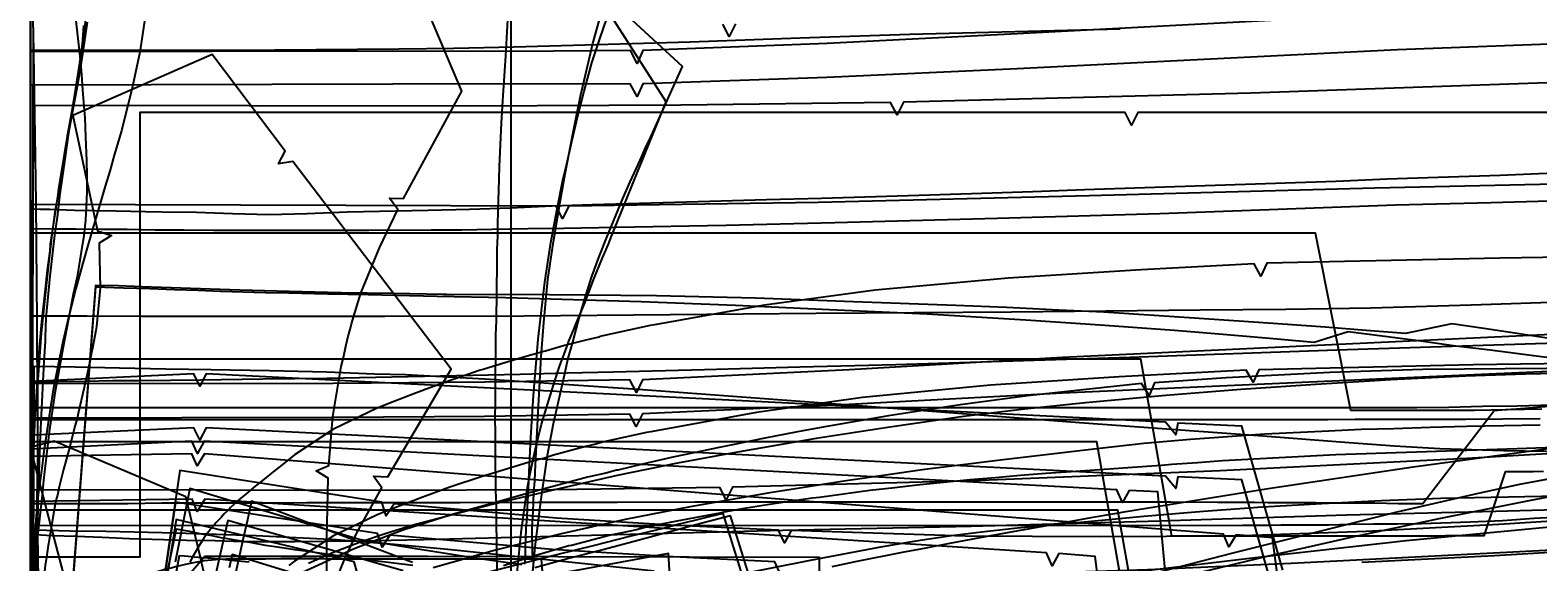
# Model space of a CAD drawing. Header units: millimetres. Extents: x 0 to 1231, y -1 to 564.
# Tile 152 of 163: x 0 to 354, y 248 to 373. Entities that reach past the tile are written whole.
import ezdxf

# ---------------------------------------------------------------- set-up
doc = ezdxf.new("R2010")
doc.units = ezdxf.units.MM
doc.layers.add('1', color=7, linetype='Continuous')
doc.layers.add('19', color=7, linetype='Continuous')

# ---------------------------------------------------------------- blocks, each defined once
blk = doc.blocks.new('PART007')
at = {"layer": '1'}
blk.add_lwpolyline([(384.5, 259.2), (322.9, 253.3), (288.8, 249.5), (254.7, 245.4)], dxfattribs=at)
blk = doc.blocks.new('PART011')
at = {"layer": '1'}
blk.add_lwpolyline([(320.9, 376.9), (231.6, 372.2), (187, 370), (143.8, 368.3), (142.4, 365.3), (140.9, 368.3), (113.7, 368.1), (85.1, 368.2), (0, 368), (0, 111.4), (71.1, 112.5), (106.6, 112.9), (140.6, 112.8), (142.2, 115.7), (143.6, 112.7), (183.5, 111.2), (261.2, 107.8), (351.4, 104.1), (363.9, 103.5)], dxfattribs=at)
blk = doc.blocks.new('PART019')
at = {"layer": '1'}
blk.add_lwpolyline([(609.6, 303.1), (526.4, 300), (447.8, 296.7), (366.9, 293.5), (242.2, 287.9), (192.2, 285.3), (143.7, 283.1), (142.2, 280.1), (140.7, 283), (106.6, 282.5), (71.1, 282.2), (0, 282.1), (0, 57.2), (71.1, 56.3), (140.6, 55.2), (142.1, 58.2), (143.5, 55.2), (194, 53.5), (257, 52.2), (317, 49.3), (377, 46.2), (503.2, 40.8), (557, 38.2)], dxfattribs=at)
blk = doc.blocks.new('PART022')
at = {"layer": '1'}
blk.add_lwpolyline([(373.2, 258.9), (344.6, 257.1), (313.5, 255.5), (282.3, 254.4), (250.9, 254.2), (219.4, 254.4), (178.6, 255.7), (177, 252.8), (175.6, 255.8), (150.3, 257), (123.5, 258.6), (85.4, 262), (83.5, 259.2), (82.5, 262.4), (35.1, 269.8), (0, 31)], dxfattribs=at)
blk = doc.blocks.new('PART024')
at = {"layer": '1'}
blk.add_lwpolyline([(363.2, 251.4), (295.9, 248), (262.2, 246.5), (228.5, 245.4), (203.7, 245.3), (202.2, 242.3), (200.7, 245.3), (0.1, 245.4), (0, 52.3), (101.1, 52.1), (151.7, 51.8), (200.8, 51.2), (202.4, 54.1), (202.4, 54), (202.6, 52.6), (202.7, 52.1), (203, 51.5), (203.4, 51.2), (203.6, 51.1), (203.9, 51.1), (216.8, 50.3), (300.7, 45.8), (384.6, 41.6)], dxfattribs=at)
blk = doc.blocks.new('PART028')
at = {"layer": '1'}
blk.add_lwpolyline([(385.8, 278.9), (324.5, 270.6), (290.5, 265.5), (256.6, 260), (254.4, 259.6), (248.9, 258.7), (243.3, 257.7), (232.3, 255.7), (226.7, 254.7), (221.6, 253.8), (221.2, 253.7), (215.7, 252.7), (210.2, 251.6), (204.6, 250.6), (193.6, 248.4), (188.1, 247.2)], dxfattribs=at)
blk = doc.blocks.new('PART039')
at = {"layer": '1'}
blk.add_lwpolyline([(609.6, 312.6), (526.4, 309.3), (447.8, 305.8), (366.9, 302.2), (242.2, 296.3), (192.2, 293.4), (143.7, 291.1), (142.3, 288.1), (140.7, 291.1), (106.7, 290.5), (71.1, 290.2), (0, 290.1), (0, 62), (71.1, 61.2), (140.6, 60), (142.2, 62.9), (143.6, 59.9), (194.1, 58.1), (257.1, 56.5), (317.1, 53.5), (377, 50.2), (503.3, 44.4), (557, 41.6)], dxfattribs=at)
blk = doc.blocks.new('PART042')
at = {"layer": '1'}
blk.add_lwpolyline([(384.8, 320.2), (344.9, 319.6), (290.2, 318.4), (288.8, 315.4), (287.2, 318.3), (260.7, 316.9), (229.5, 314.9), (198.3, 312.1), (172.3, 308.6), (146.5, 304), (145.5, 303.8), (135.5, 301.6), (133.7, 301.2), (133.4, 301.1), (130.4, 300.4), (125.4, 299.1), (120.9, 297.8), (120.5, 297.7), (115.5, 296.3), (110.6, 294.8), (106.3, 293.5), (105.6, 293.3), (100.7, 291.6), (98.8, 291), (96.8, 290.3), (94.9, 289.6), (92.9, 288.9), (91.9, 288.5), (90, 287.8), (85.2, 285.9), (81.4, 284.4), (71.2, 279.5), (62, 273.5), (61.2, 272.8), (59.1, 271.1), (57, 269.5), (54.9, 267.8), (53.4, 266.6), (52.8, 266.1), (50.7, 264.3), (48.6, 262.6), (47.8, 261.8), (47, 261.1), (46.7, 260.7), (46.3, 260.3), (45.5, 259.6), (44.8, 258.8), (44, 258), (43.6, 257.5), (43.3, 257.2), (42.6, 256.4), (41.9, 255.5), (41.3, 254.7), (40.7, 253.8), (39.8, 252.4), (38.2, 249.6), (37.5, 248.3)], dxfattribs=at)
blk = doc.blocks.new('PART045')
at = {"layer": '1'}
blk.add_lwpolyline([(395, 276), (337.1, 272.6), (279.2, 269.7), (221.2, 267.4), (164.8, 265.9), (163.3, 262.9), (161.8, 265.8), (122.7, 265.3), (82, 265.1), (0.7, 265.3), (0, 65.8), (81.4, 66.4), (122.1, 66.4), (161.3, 65.9), (162.8, 68.8), (164.2, 65.8), (200.5, 64.4), (238.3, 62.6), (313.9, 58.2), (389.4, 53)], dxfattribs=at)
blk = doc.blocks.new('PART051')
at = {"layer": '1'}
blk.add_lwpolyline([(383, 295.2), (338.6, 294.6), (288.3, 293.4), (287, 290.5), (285.3, 293.3), (255.5, 291.8), (225.3, 289.8), (195.3, 286.9), (170.4, 283.4), (145.6, 278.9), (144.6, 278.7), (134.6, 276.5), (133.2, 276.1), (132.7, 276), (130.7, 275.5), (127.7, 274.7), (122.8, 273.4), (120.9, 272.8), (117.9, 272), (113, 270.5), (108.2, 269), (106.3, 268.5), (98.5, 265.9), (92.8, 263.8), (91.9, 263.5), (89.9, 262.7), (85.2, 260.9), (81.4, 259.4), (71.2, 254.5), (62, 248.5), (60.7, 247.5)], dxfattribs=at)
blk = doc.blocks.new('PART053')
at = {"layer": '1'}
for points in [[(165.5, 374.6), (164, 371.6), (162.5, 374.5)], [(0.7, 373.8), (0, 130.6), (81.7, 131.4), (122.5, 131.5), (161.8, 131.3), (163.3, 134.3), (164.8, 131.3), (209.3, 130.3), (255.3, 128.8), (301.2, 126.9), (347.2, 124.5), (386.2, 121.9), (425.3, 119), (503.3, 112.7), (528.7, 110.7), (530.4, 113.5), (531.6, 110.4), (548.9, 108.2)]]:
    blk.add_lwpolyline(points, dxfattribs=at)
blk = doc.blocks.new('PART059')
at = {"layer": '1'}
blk.add_lwpolyline([(414, 338.2), (315.5, 336), (248.5, 334.2), (184.9, 332.7), (126.4, 331.8), (124.9, 328.9), (123.4, 331.8), (0, 332.2), (0.2, 97.2), (123.9, 97.1), (125.4, 100), (126.8, 97.1), (178.6, 97), (229.8, 96.3), (290.8, 95.1), (370, 94.3)], dxfattribs=at)
blk = doc.blocks.new('PART067')
at = {"layer": '1'}
blk.add_lwpolyline([(293.9, 246.4), (284.3, 280.2), (269.3, 280.9), (268.8, 278.2), (266.4, 281.1), (41.3, 292.5), (39.8, 289.6), (38.4, 292.5), (0.5, 290.7), (0.4, 247.4)], dxfattribs=at)
blk = doc.blocks.new('PART070')
at = {"layer": '1'}
blk.add_lwpolyline([(358.5, 219.1), (344.4, 219.7), (328.9, 221), (295.4, 224.5), (291.5, 254), (283, 254.7), (281.3, 251.9), (280, 254.9), (40.9, 273.7), (39.2, 270.9), (37.9, 273.7), (0, 273.1), (0.4, 234.3), (3.3, 232.9), (0.4, 231.4), (2, 16), (39.9, 15.9), (41.3, 18.8), (42.8, 15.9), (359.2, 15.8)], dxfattribs=at)
blk = doc.blocks.new('PART073')
at = {"layer": '1'}
blk.add_lwpolyline([(574.3, 370.8), (535.4, 368.8), (452.4, 364.8), (369.4, 361.2), (286.4, 358.3), (204.9, 356.2), (203.4, 353.2), (201.9, 356.1), (152.7, 355.5), (102.1, 355.3), (0.7, 355.4), (0, 117.1), (101.3, 117.9), (152, 118), (201.2, 117.8), (202.7, 120.8), (204.1, 117.8), (251.9, 117), (301.1, 115.7), (350.3, 114), (399.5, 111.9), (445.4, 109.3), (491.4, 106.3), (583.2, 99.7)], dxfattribs=at)
blk = doc.blocks.new('PART082')
at = {"layer": '1'}
blk.add_lwpolyline([(254.1, 215.9), (249.9, 249.6), (241.4, 250.3), (239.8, 247.4), (238.5, 250.5), (41, 263.1), (39.2, 260.2), (38, 263.1), (0.1, 262.5), (0, 218.1)], dxfattribs=at)
blk = doc.blocks.new('PART083')
at = {"layer": '1'}
blk.add_lwpolyline([(267.3, 236.3), (264.6, 264.8), (257.9, 265.1), (256.3, 262.3), (255, 265.3), (40.8, 276.7), (39.3, 273.8), (37.9, 276.7), (0, 274.8), (0, 235.9)], dxfattribs=at)
blk = doc.blocks.new('PART084')
at = {"layer": '1'}
blk.add_lwpolyline([(293.9, 233.7), (284.3, 267.6), (269.3, 268.3), (268.8, 265.6), (266.4, 268.5), (41.3, 279.8), (39.8, 277), (38.4, 279.8), (0.5, 278.1), (0.4, 234.7)], dxfattribs=at)
blk = doc.blocks.new('PART085')
at = {"layer": '1'}
blk.add_lwpolyline([(362.5, 353.8), (259.9, 353.8), (258.4, 350.8), (256.9, 353.8), (25.7, 353.8), (25.7, 249.5), (0, 249.5), (6.7, 16.6)], dxfattribs=at)
blk = doc.blocks.new('PART087')
at = {"layer": '1'}
blk.add_lwpolyline([(375.1, 293.9), (326.8, 293.5), (305, 292.8), (280.6, 291.5), (263.8, 290.4), (262.6, 287.4), (260.8, 290.2), (234, 287.3), (217.7, 285.1), (201.4, 282.6), (194.1, 281.4), (186.9, 280.1), (181.3, 279.1), (179.7, 278.8), (172.4, 277.4), (165.2, 275.9), (161.3, 275.1), (158, 274.4), (150.8, 272.9), (143.7, 271.3), (137.9, 269.9), (137.6, 269.9), (135.1, 269.2), (130.8, 268.2), (116.6, 264.4), (114.1, 263.7), (109.5, 262.4), (102.4, 260.4), (101.2, 260.1), (99.6, 259.6), (96.8, 258.8), (91.2, 257), (88.5, 256.1), (88.4, 256.1), (85.6, 255.1), (81.5, 253.5), (76, 251.4), (63.9, 245.9)], dxfattribs=at)
blk = doc.blocks.new('PART088')
at = {"layer": '1'}
blk.add_lwpolyline([(87.5, 246.3), (46.4, 258.1), (44.6, 250.2), (40.1, 230.3)], dxfattribs=at)
blk = doc.blocks.new('PART091')
at = {"layer": '1'}
blk.add_lwpolyline([(507.3, 375.4), (320.8, 368.5), (231.6, 364), (186.9, 362), (143.8, 360.5), (142.4, 357.5), (140.8, 360.5), (85.1, 360.4), (0, 360.2), (0, 106.7), (71.1, 107.9), (106.6, 108.2), (140.7, 108.2), (142.2, 111.2), (143.6, 108.1), (183.4, 106.7), (261.2, 103.6), (351.4, 100.2), (363.8, 99.6)], dxfattribs=at)
blk = doc.blocks.new('PART095')
at = {"layer": '1'}
blk.add_lwpolyline([(77, 245.1), (76, 248.4), (34.3, 258.3), (0, 43)], dxfattribs=at)
blk = doc.blocks.new('PART097')
at = {"layer": '1'}
blk.add_lwpolyline([(364.2, 275.4), (348.9, 274.9), (306.4, 273.5), (279.8, 272.1), (273.9, 271.6), (267.9, 271.2), (265.5, 271), (262, 270.7), (244.3, 269.5), (238.3, 269.1), (232.4, 268.6), (228.9, 268.3), (226.5, 268.1), (220.6, 267.6), (208.8, 266.4), (206.1, 266.1), (202.9, 265.7), (197, 265.1), (185.2, 263.5), (183.5, 263.3), (179.3, 262.7), (173.5, 261.8), (167.6, 260.9), (162.8, 260), (161.8, 259.8), (155.9, 258.7), (150.1, 257.6), (144.3, 256.4), (142.3, 255.9), (138.5, 255.1), (136.2, 254.6), (127, 252.2), (126.4, 252.1), (117.9, 249.6), (111.1, 247.4)], dxfattribs=at)
blk = doc.blocks.new('PART104')
at = {"layer": '1'}
for points in [[(372.3, 251.5), (343.6, 249.8), (312.5, 248.2)], [(176.1, 245.4), (174.7, 248.4), (149.3, 249.6), (122.5, 251.3), (84.4, 254.6), (82.6, 251.8), (81.5, 255), (34.1, 262.4), (0, 30.2)]]:
    blk.add_lwpolyline(points, dxfattribs=at)
blk = doc.blocks.new('PART115')
at = {"layer": '1'}
for points in [[(69.5, 236.7), (69.6, 253.8), (69.9, 268), (67.1, 269.7), (70.1, 271), (71, 282.5), (73, 294.2), (73.5, 296.3), (74.1, 299), (74.7, 301.6), (75.1, 302.9), (75.4, 304.2), (77, 309.4), (77.6, 311.4), (82, 322), (86.3, 331), (84.3, 333.7), (87.6, 333.6), (101.3, 358.8), (66.6, 440.7)], [(13, 375.5), (12.6, 372.5), (12.6, 372), (12, 368), (11.3, 363.4), (10.6, 358.9), (9.3, 351.4), (8.7, 348.1), (8, 343.9), (6.7, 336.4), (6.3, 333.4), (5.8, 330.4), (5.4, 327.4), (4.9, 324.4), (4.7, 322.9), (4.6, 321.3), (4, 316.8), (3.5, 312.3), (2.7, 304.7), (2.1, 298.6), (1, 280.7), (0.1, 257.5), (0, 236.7)]]:
    blk.add_lwpolyline(points, dxfattribs=at)
blk = doc.blocks.new('PART117')
at = {"layer": '1'}
blk.add_lwpolyline([(112.9, 0), (112.9, 505.6), (15.4, 505.6), (0, 489.2), (0, 0)], close=True, dxfattribs=at)
blk = doc.blocks.new('PART118')
at = {"layer": '1'}
blk.add_lwpolyline([(112.9, 0), (112.9, 505.6), (15.4, 505.6), (0, 489.1), (0, 0)], close=True, dxfattribs=at)
blk = doc.blocks.new('PART120')
at = {"layer": '1'}
blk.add_lwpolyline([(65.7, 185.1), (65.7, 207.5), (62.8, 209.1), (65.9, 210.4), (66.5, 218.7), (67.9, 229.8), (68.3, 231.9), (68.8, 234.1), (69.2, 235.6), (69.3, 236.3), (69.9, 238.4), (70.6, 240.5), (70.9, 241.3), (71.3, 242.6), (72.9, 246.8), (73.6, 248.5), (76.7, 255.3), (82.5, 265.7), (80.6, 268.5), (83.9, 268.3), (90.9, 280.1), (98.8, 293.6), (61.6, 342.3), (58.3, 341.7), (59.8, 344.7), (42.7, 367.4), (10, 353.1), (15.8, 326), (19.1, 324.9), (16.2, 323.1), (16.4, 312.6), (15.6, 303.6), (15.4, 302.6), (14.6, 298.5), (14.4, 297.5), (14, 295.4), (13.4, 292.4), (12, 286.2), (11.3, 283.2), (11, 282), (10.5, 280.2), (9.2, 275.1), (7.8, 270), (6.8, 266), (6.4, 264), (6.2, 263.3), (5.9, 261.9), (5.3, 258.8), (4.3, 252.6), (4.2, 252.2), (3.8, 249.5), (3.5, 247.5), (3.3, 245.4), (3, 243.3), (2.7, 241.3), (2.7, 240.9), (2.5, 239.2), (2.2, 236.1), (1.9, 232.9), (1.5, 227.7), (1.5, 227.1), (1.2, 222.5), (0.9, 217.3), (0.7, 213.1), (0.2, 200.5), (0, 185.2), (2.9, 183.7), (0, 182.2), (0.2, 166.9), (0.7, 154.3), (0.7, 153.2), (1, 148), (1.3, 142.7), (1.5, 140.3), (1.7, 137.4), (2.1, 132.1), (2.5, 127.9), (2.7, 126.5), (2.7, 125.8), (3, 123.7), (3.4, 120.5), (3.8, 117.4), (4.2, 115.2), (4.3, 114.3), (4.6, 112.2), (5.8, 105.9), (6.2, 104.1), (6.2, 103.8), (6.9, 100.7), (7.6, 97.7), (8.4, 94.6), (9.8, 89.5), (10.9, 85.4), (14.5, 68.9), (15.4, 63.7), (16.3, 54.8), (16.1, 44.3), (18.9, 42.5), (15.7, 41.4), (9.8, 14.3), (42.6, 0), (59.7, 22.7), (58.2, 25.6), (61.4, 25), (98.7, 73.7), (90.9, 87.2), (83.9, 99), (80.5, 98.8), (82.4, 101.6), (76.7, 112), (73.5, 118.9), (71.9, 123.1), (71.1, 125.1), (70.4, 127.2), (69.8, 129.4), (69.2, 131.5), (69.1, 131.7), (68.7, 133.7), (68.2, 135.8), (67.8, 137.6), (66.5, 148.6), (65.8, 156.9), (62.8, 158.3), (65.7, 159.9), (65.7, 182.2), (62.7, 183.7)], close=True, dxfattribs=at)
at = {"layer": '19'}
blk.add_text('PART120', height=1, dxfattribs=at).set_placement((0, 0))
blk = doc.blocks.new('PART124')
at = {"layer": '1'}
blk.add_lwpolyline([(52.1, 0), (152, 0.7), (181.2, 179.9), (185.2, 204.1), (185.2, 249.4), (93.2, 249.6), (41, 249.6), (31.1, 238.1), (0, 45.3), (0, 0)], close=True, dxfattribs=at)
at = {"layer": '19'}
blk.add_text('PART124', height=1, dxfattribs=at).set_placement((0, 0))
blk = doc.blocks.new('PART127')
at = {"layer": '1'}
blk.add_lwpolyline([(18.4, 136.9), (18.4, 117), (18.1, 105.5), (21, 103.9), (18, 102.6), (17.3, 90.4), (16.1, 77.3), (13.1, 57.4), (11.1, 46.4), (9.2, 36.9), (11.8, 34.9), (8.5, 34.1), (4.8, 19.8), (0, 1.6), (5.6, 0), (36.5, 13.2), (39.9, 27.1), (43.2, 41.5), (40.7, 43.5), (43.8, 44.4), (45.9, 55.5), (47.5, 66.2), (48.9, 76.8), (50.1, 92.1), (50.7, 107.4), (50.8, 136.9), (47.8, 138.4), (50.8, 139.9), (50.7, 169.4), (50.1, 184.7), (50, 186.3), (49.4, 194.1), (49.1, 198.1), (49, 199.7), (48.9, 199.9), (48.5, 203.6), (48, 207.5), (47.5, 210.6), (45.9, 221.2), (43.8, 232.4), (40.7, 233.2), (43.2, 235.3), (39.9, 249.7), (36.5, 263.6), (5.6, 276.7), (0, 275.2), (4.8, 257), (8.5, 242.7), (11.8, 241.9), (9.2, 239.8), (11.1, 230.3), (13.1, 219.4), (16.1, 199.5), (17.3, 186.4), (18, 174.2), (21, 172.9), (18.1, 171.2), (18.4, 159.8), (18.4, 139.9), (21.3, 138.4)], close=True, dxfattribs=at)
at = {"layer": '19'}
blk.add_text('PART127', height=1, dxfattribs=at).set_placement((0, 0))
blk = doc.blocks.new('PART130')
at = {"layer": '1'}
blk.add_lwpolyline([(365, 292.7), (350.9, 292.4), (336.8, 291.9), (319.3, 291.1), (301.7, 290), (284.1, 288.8), (266.5, 287.4), (247.6, 285.7), (233.3, 284.2), (219, 282.5), (201.7, 280), (184.4, 277.3), (166, 274.1), (151.9, 271.5), (137.7, 268.6), (123, 265.3), (108.4, 261.8), (99.4, 259.5), (90.4, 257.1), (83.8, 255.1), (77.3, 252.9), (71.2, 250.6), (65.3, 248)], dxfattribs=at)
blk = doc.blocks.new('PART132')
at = {"layer": '1'}
blk.add_lwpolyline([(367.5, 259.3), (352.9, 258.5), (345.5, 258), (337.9, 257.7), (326.5, 257.3), (320.8, 257.2), (315.2, 257.2), (309.8, 257.1), (304.7, 257), (293.5, 257), (291.2, 256.9), (284.5, 256.9), (0.3, 256.8), (0.2, 241.8)], dxfattribs=at)
blk = doc.blocks.new('PART137')
at = {"layer": '1'}
blk.add_lwpolyline([(115.4, 247.7), (103.9, 249.3), (90.5, 251.4), (77.2, 253.6), (37.5, 265.6), (34, 248.3)], dxfattribs=at)
blk = doc.blocks.new('PART138')
at = {"layer": '1'}
blk.add_lwpolyline([(97.3, 11.2), (99.3, 11.4), (103.9, 11.7), (108.9, 11.8), (114, 11.8), (119.2, 11.5), (125.1, 11.1), (130.8, 10.6), (136.1, 10.1), (138.5, 9.8), (140.8, 9.6), (164.5, 6.9), (153.6, 186.6), (149.8, 250.3), (127.7, 246.3), (125.4, 245.9), (122.8, 245.5), (119.2, 244.9), (115.4, 244.2), (111.3, 243.6), (107.1, 243), (97.6, 241.8), (93, 241.4), (88.4, 241.1), (83.3, 240.9), (7.5, 240.9), (0, 121.4), (22, 0), (40.9, 2.5), (42.5, 2.8), (45, 3.1), (47.7, 3.5), (55.3, 4.7), (57.5, 5.1), (60.5, 5.6), (63.6, 6), (65.1, 6.3), (73.7, 7.6), (82.1, 8.9), (84.7, 9.3), (90.5, 10.1), (94.1, 10.7)], close=True, dxfattribs=at)
at = {"layer": '19'}
blk.add_text('PART138', height=1, dxfattribs=at).set_placement((0, 0))
blk = doc.blocks.new('PART140')
at = {"layer": '1'}
for points in [[(0.4, 382.2), (0.7, 372.5), (1.1, 348.4), (1.3, 332.7), (1.5, 313.4), (1.6, 305.2), (1.6, 297.2), (1.7, 289.3), (1.7, 273.9), (1.6, 262.1), (1.5, 250), (1.4, 230.6)], [(109.6, 245.1), (109.4, 258.6), (109.4, 261.9), (109.3, 265.1), (109.3, 268.3), (109.2, 271.2), (109.2, 279.8), (109.1, 280.9), (109.1, 283.4), (109.2, 284.6), (109.2, 292.9), (109.3, 295.6), (109.3, 301.6), (109.4, 304.9), (109.6, 318.5), (109.6, 321.7), (109.7, 324.8), (109.7, 327.7), (109.8, 330.4), (109.8, 330.9), (110, 335.5), (110.1, 341), (110.4, 346.3), (110.6, 351.3), (110.9, 356.5), (111.6, 367.1), (112.1, 375.5)]]:
    blk.add_lwpolyline(points, dxfattribs=at)
blk = doc.blocks.new('PART144')
at = {"layer": '1'}
blk.add_lwpolyline([(358.1, 285), (353.6, 284.6), (348.8, 284.2), (346.2, 284), (343.5, 283.8), (326.8, 262), (321, 262), (315.5, 262.1), (305.9, 262.1), (301.6, 262.2), (290.5, 262.2), (287.3, 262.3), (278.6, 262.3), (267.7, 262.4), (156, 262.4), (137.7, 262.3), (119.2, 262.3), (100.9, 262.2), (64.9, 262.2), (56.1, 262.1), (30.9, 262.1), (22.9, 262), (0.2, 262), (0.2, 219.2)], dxfattribs=at)
blk = doc.blocks.new('PART147')
at = {"layer": '1'}
blk.add_lwpolyline([(89.8, 247.5), (81.5, 248.5), (73.4, 249.6), (65.7, 250.7), (62.1, 251.2), (58.6, 251.7), (55.2, 252.2), (52, 252.8), (48.6, 253.4), (46.8, 253.7), (44.8, 254), (42.7, 254.5), (40.2, 254.9), (37.5, 255.5), (34.3, 256), (0, 92.5)], dxfattribs=at)
blk = doc.blocks.new('PART152')
at = {"layer": '1'}
blk.add_lwpolyline([(361.5, 309.4), (338.1, 308.6), (314.6, 307.9), (294.6, 307.6), (274.5, 307.4), (230.3, 306.9), (184.4, 306.6), (150.2, 306.3), (115.8, 306), (83.2, 305.9), (26.2, 305.9), (13.4, 306), (0, 306), (0, 58.5)], dxfattribs=at)
blk = doc.blocks.new('PART156')
at = {"layer": '1'}
blk.add_lwpolyline([(362.6, 299.8), (348.4, 302), (341.1, 303.1), (333.6, 304.2), (322.7, 301.9), (313.5, 302.6), (303.9, 303.4), (293.9, 304.1), (283.6, 304.8), (273.1, 305.5), (251.9, 306.9), (241.4, 307.4), (229.2, 308), (217.2, 308.5), (193.2, 309.4), (170.2, 310.2), (147, 310.8), (121.9, 311), (97.7, 311.1), (96.9, 311.1), (85.2, 311.3), (73, 311.5), (60.8, 311.8), (49.2, 312.1), (37.6, 312.5), (26.2, 312.9), (20.7, 313.1), (15.3, 313.2), (0, 114.8)], dxfattribs=at)
blk = doc.blocks.new('PART160')
at = {"layer": '1'}
blk.add_lwpolyline([(360.6, 274.2), (345.7, 274.4), (330.8, 274.9), (320.1, 275.5), (309.5, 276.3), (288.2, 277.9), (246.2, 281), (192.3, 285.1), (143.8, 288.7), (125.2, 290), (106.6, 291.2), (88.1, 292.2), (80.8, 292.4), (69.6, 292.9), (56.2, 293.2), (42.5, 293.4), (31.8, 293.6), (21, 293.8), (10.6, 294), (5.7, 294.1), (0.9, 294.2), (0.1, 56.7)], dxfattribs=at)
blk = doc.blocks.new('PART163')
at = {"layer": '1'}
blk.add_lwpolyline([(124.3, 197.3), (120, 249), (70.1, 249), (67.3, 249.1), (58.8, 249.1), (55.2, 249), (46, 249), (44.4, 248.9), (40.8, 248.6), (38.7, 248.2), (36.8, 247.8), (35.4, 247.5), (34.1, 247.2), (33.1, 246.9), (32, 246.7), (30.7, 246.3), (29.2, 245.9), (27.8, 245.4), (26.2, 244.7), (24.5, 243.9), (22.5, 242.9), (21.5, 242.3), (19.8, 241.2), (18.4, 240.2), (17.3, 239.2), (16.3, 238.4), (15.4, 237.6), (12.4, 234.6), (11.6, 233.9), (10.8, 233), (9.8, 232), (8.8, 230.8), (6.7, 228), (5.6, 226.1), (4.6, 224.1), (3.7, 222.2), (3, 220.4), (2.5, 218.6), (2, 217.1), (1.4, 214.3), (1, 212.7), (0.7, 211.2), (0.4, 208.8), (0.1, 206.3), (0.1, 204.6), (0, 203.1), (0, 192.5), (0.1, 188.8), (0.2, 185.8), (0.5, 180.1), (0.9, 174.5), (1.3, 169.4), (2.4, 154.9), (4.2, 131.3), (5.1, 119.3), (6.3, 106.4), (7.4, 93.8), (8.2, 84), (8.8, 76.8), (9.4, 69.5), (9.8, 65.6), (10.8, 56), (11.2, 53.1), (12, 47.5), (12.4, 45), (12.8, 42.8), (13.2, 40.5), (13.5, 39.2), (13.8, 38), (14.1, 37.1), (14.3, 36.2), (14.5, 35.4), (14.7, 34.4), (15, 33.2), (15.4, 31.7), (15.9, 30), (16.6, 28.1), (18.4, 24.1), (20.4, 20.6), (21.8, 18.4), (23.1, 16.6), (24.3, 15), (25.3, 13.7), (28.4, 9.7), (32.9, 7.2), (34.1, 6.5), (36.4, 5.4), (39.2, 4), (41.9, 2.9), (45, 1.8), (49.7, 0.7), (53.4, 0.2), (56.9, 0), (60.1, 0.1), (64.1, 0.4), (66.7, 0.7), (67.9, 0.9), (69, 1.1), (72.2, 1.7), (78.2, 2.9), (83.5, 4), (92.2, 5.9), (100.4, 7.7), (105.2, 8.7), (109.7, 9.7), (114, 10.5), (117.8, 11.3), (139.4, 15.9)], close=True, dxfattribs=at)
at = {"layer": '19'}
blk.add_text('PART163', height=1, dxfattribs=at).set_placement((0, 0))
blk = doc.blocks.new('PART166')
at = {"layer": '1'}
blk.add_lwpolyline([(0.1, 408.1), (0.1, 295.6), (0, 276.7), (0, 134.3), (13, 134.1), (25.7, 134), (38.1, 133.8), (50.6, 133.7), (74.1, 133.5), (97.8, 133.1), (116.6, 132.6), (135.3, 132), (152, 131.6), (168.8, 131.2), (209, 130), (266.1, 128.1), (303.8, 126.8), (334, 125.5), (364.2, 124.1)], dxfattribs=at)
blk = doc.blocks.new('PART171')
at = {"layer": '1'}
for points in [[(371.7, 266.5), (351.3, 262.6), (330.9, 258.5), (310.6, 254.2), (290.2, 249.6), (274.6, 245.9)], [(176.2, 221), (164.3, 259.2), (157.4, 257.4), (150.1, 255.4), (142.6, 253.4), (134.7, 251.3), (126.6, 249.2), (118.4, 247)]]:
    blk.add_lwpolyline(points, dxfattribs=at)
blk = doc.blocks.new('PART175')
at = {"layer": '1'}
for points in [[(118.1, 248.2), (117.9, 250.4), (117.9, 252.3), (117.8, 253.6), (117.8, 256.6), (118, 260.2), (118.1, 262.4), (118.2, 264.8), (118.4, 267.3), (118.5, 269.4), (118.9, 277.3), (119.3, 284.9), (119.9, 296.5), (120.5, 304.5), (121.5, 314.6), (122.8, 323.5), (124.5, 333.7), (125.5, 339.4), (127.3, 348.7), (128.4, 354.2), (129.1, 357.6), (132, 370), (134.1, 377.2)], [(13.4, 375), (12.4, 368), (11.7, 364), (11, 359.9), (10, 354.5), (9, 349), (8.2, 343.4), (7.6, 339), (7, 334.7), (6.3, 329.2), (5.7, 325), (4.6, 315.4), (3.7, 305.6), (3.5, 301.1), (3.5, 300.1), (3.2, 295.4), (2.7, 284.4), (2.3, 276.3), (2, 269.3), (1.8, 262.6), (1.7, 256), (1.7, 252.7), (1.8, 251.9), (1.9, 241.8)]]:
    blk.add_lwpolyline(points, dxfattribs=at)
blk = doc.blocks.new('PART179')
at = {"layer": '1'}
blk.add_lwpolyline([(354.7, 284.2), (346.6, 284), (338.9, 283.9), (309.9, 283.9), (301.6, 325.5), (0, 325.5), (0.2, 268.9), (0.9, 27.8)], dxfattribs=at)
blk = doc.blocks.new('PART181')
at = {"layer": '1'}
blk.add_lwpolyline([(359.5, 339.6), (344.9, 339), (330.4, 338.5), (318.4, 338.1), (306.4, 337.6), (247.4, 335.6), (235.3, 335.2), (223.3, 334.8), (211, 334.4), (198.4, 334), (185.7, 333.6), (172.8, 333.3), (159.5, 332.9), (145.8, 332.5), (131.9, 332.1), (122.5, 331.8), (112.7, 331.3), (103.1, 331), (93.4, 330.8), (74.4, 330.4), (65, 330), (56.1, 329.8), (47.5, 330), (39, 330.3), (31, 330.4), (27.1, 330.5), (20.2, 330.6), (10.4, 330.8), (4.6, 331), (2.4, 331), (0, 331.1), (0, 95)], dxfattribs=at)
blk = doc.blocks.new('PART186')
at = {"layer": '1'}
blk.add_lwpolyline([(383.5, 261.3), (343.9, 260.2), (308.9, 259.3), (265.1, 257.9), (220.8, 256.7), (176.6, 255.7), (122.7, 254.3), (92.3, 253.5), (77.1, 253.2), (62.1, 253.1), (49.9, 253.1), (43.4, 253.3), (36.7, 253.4), (23.3, 253.8), (16.9, 254.1), (10.8, 254.3), (5.1, 254.5), (2.5, 254.6), (0, 254.7), (0, 49.7)], dxfattribs=at)
blk = doc.blocks.new('PART190')
at = {"layer": '1'}
blk.add_lwpolyline([(257.6, 235), (250.3, 276.5), (0.1, 276.5), (0, 220)], dxfattribs=at)
blk = doc.blocks.new('PART194')
at = {"layer": '1'}
blk.add_lwpolyline([(354.3, 280.4), (345.8, 280.3), (337.1, 280.1), (328.5, 279.9), (320, 279.6), (312.3, 279.4), (304.7, 279), (289.7, 278.3), (272.3, 277.1), (261.3, 276.1), (250.3, 274.9), (228.3, 272.3), (209.9, 270), (191.5, 267.4), (173.1, 264.5), (154.9, 261.3), (139.6, 258.3), (124.3, 254.9), (109.2, 251.1), (94.6, 247)], dxfattribs=at)
blk = doc.blocks.new('PART199')
at = {"layer": '1'}
blk.add_lwpolyline([(89.7, 248.2), (51.9, 262.6), (51, 258.2), (49.9, 253.5), (47.8, 243.8)], dxfattribs=at)
blk = doc.blocks.new('PART201')
at = {"layer": '1'}
for points in [[(114.3, 245.8), (115.2, 255.2), (115.3, 255.9), (116, 260.9), (116.7, 265.8), (117.3, 269.1), (118.5, 274.6), (120, 280.7), (121.7, 286.3), (123.2, 291.1), (124.3, 294.4), (125.5, 297.7), (126.4, 300.1), (127.5, 302.7), (128.1, 304.3), (130.2, 309.3), (132.2, 314.5), (134.3, 319.7), (135.7, 322.9), (136.4, 324.8), (138.7, 330.3), (142.7, 340.2), (143.6, 342.4), (144.4, 344.4), (149.2, 356.3), (96.5, 438.6)], [(26.8, 375.2), (25.7, 367.9), (24, 359.9), (21.4, 349.5), (19.7, 343.8), (18.7, 340), (17.6, 336.5), (13.7, 323.1), (12.2, 317.9), (10.7, 312.5), (9.1, 306), (7.7, 300), (6.4, 293.8), (5.4, 288.7), (4.7, 284.2), (3.1, 273.7), (2.8, 270.9), (1.9, 264.2), (1.4, 259.2), (0.8, 250.6), (0.6, 246.1)]]:
    blk.add_lwpolyline(points, dxfattribs=at)
blk = doc.blocks.new('PART203')
at = {"layer": '1'}
blk.add_lwpolyline([(51.4, 248.3), (47.1, 248.7), (45.1, 248.9), (43.3, 249.1), (41.7, 249.2), (40.3, 249.3), (39.5, 249.4), (38.5, 249.5), (37.1, 249.6), (36.2, 249.7), (35, 249.8), (34.1, 245.2)], dxfattribs=at)
blk = doc.blocks.new('PART205')
at = {"layer": '1'}
blk.add_lwpolyline([(355.1, 269.6), (352.7, 269.5), (346.1, 269.5), (341.1, 254.5), (332.1, 254.5), (330.5, 254.4), (267.9, 254.4), (260.6, 295.9), (0.1, 295.9), (0.1, 181.7)], dxfattribs=at)
blk = doc.blocks.new('PART209')
at = {"layer": '1'}
blk.add_lwpolyline([(255.8, 373.3), (206.4, 372.1), (180.6, 371.2), (154.9, 370.3), (127.4, 369.5), (113.5, 369.1), (99.4, 368.8), (86.5, 368.6), (47.7, 368.3), (0, 368.3), (0, 102.9)], dxfattribs=at)
blk = doc.blocks.new('PART210')
at = {"layer": '1'}
blk.add_lwpolyline([(363.1, 295.4), (352.8, 296.7), (342.6, 298), (334.5, 299), (326.3, 300.1), (317.9, 301.2), (309.3, 302.3), (301.3, 299.8), (293.5, 300.5), (285.4, 301.2), (277, 301.9), (268.5, 302.6), (251.1, 303.9), (233.6, 305.1), (222, 305.8), (210.5, 306.5), (187.6, 307.5), (165.5, 308.5), (143.4, 309.4), (111.5, 310.3), (95.5, 310.6), (79.3, 311), (69.8, 311.2), (60.6, 311.4), (55.2, 311.5), (44.7, 311.8), (39.4, 312), (33.9, 312.2), (28.1, 312.4), (21.9, 312.6), (15.3, 312.8), (0, 113.4)], dxfattribs=at)
blk = doc.blocks.new('PART212')
at = {"layer": '1'}
for points in [[(359.2, 268.3), (349.5, 266.5), (339.8, 264.4), (320.7, 260), (282.2, 250.4), (260.1, 244.7)], [(174.5, 221.4), (162.6, 259.7), (159.3, 258.9), (155.9, 258.1), (152.3, 257.2), (148.5, 256.2), (140.6, 254.3), (132.4, 252.2), (123.8, 250.1), (106.6, 245.7)]]:
    blk.add_lwpolyline(points, dxfattribs=at)
blk = doc.blocks.new('PART219')
at = {"layer": '1'}
blk.add_lwpolyline([(354.3, 281.9), (336.9, 281.8), (310.9, 281.8), (304.5, 281.7), (0, 281.7), (0, 266.7), (0.7, 46.2)], dxfattribs=at)
blk = doc.blocks.new('PART220')
at = {"layer": '1'}
blk.add_lwpolyline([(387.6, 300.6), (350.8, 299.4), (306.6, 298), (258, 296.3), (203.1, 294.6), (180.6, 294), (158.2, 293.4), (136.8, 292.9), (126, 292.6), (115, 292.3), (100.1, 292), (69.7, 291.4), (54.6, 291.2), (40, 291), (32.9, 290.9), (26, 290.8), (19.3, 290.8), (12.8, 290.7), (6.6, 290.6), (0.7, 290.6), (0, 63.8)], dxfattribs=at)
blk = doc.blocks.new('PART224')
at = {"layer": '1'}
for points in [[(116.1, 247.8), (116.2, 249.6), (116.2, 251.6), (116.3, 253.8), (116.4, 256.2), (116.6, 258.7), (116.7, 261.1), (116.9, 265.4), (117.1, 269.5), (117.5, 277.5), (117.8, 282.5), (118.1, 287.4), (119.2, 300.6), (120.8, 314), (122.2, 323.3), (123.6, 330.8), (125.1, 338.3), (125.9, 341.7), (127.1, 347), (128.5, 353), (130, 358.8), (131.8, 365.4), (133.6, 370.8), (135.4, 376.1)], [(12.5, 374.2), (12.2, 369.8), (11.6, 365.2), (10.5, 358.1), (9.6, 353.3), (8.7, 348.2), (7.2, 339.1), (5.2, 325.9), (4, 315.4), (2.6, 302), (1.9, 292.2), (1.5, 287.3), (0.9, 278.8), (0.4, 267.9), (0.2, 260.1), (0.1, 253.1), (0, 246.3)]]:
    blk.add_lwpolyline(points, dxfattribs=at)
blk = doc.blocks.new('PART228')
at = {"layer": '1'}
blk.add_lwpolyline([(357.2, 285.1), (348.9, 284.9), (340.8, 284.8), (332.9, 284.6), (325.4, 284.5), (0, 284.5), (0, 269.9), (0.6, 77.2)], dxfattribs=at)
blk = doc.blocks.new('PART231')
at = {"layer": '1'}
blk.add_lwpolyline([(392.4, 334), (342.8, 332.6), (320.4, 332), (292.8, 331), (265.1, 330), (227, 328.9), (188.8, 327.9), (163.2, 327.3), (137.5, 326.8), (125.2, 326.6), (116.8, 326.5), (108.3, 326.3), (101.3, 326.2), (94.1, 326.2), (79.5, 326.1), (43, 326.1), (36.1, 326.2), (29.3, 326.2), (22.8, 326.3), (16.6, 326.3), (10.7, 326.4), (5.2, 326.4), (0, 326.5), (1.4, 88.9)], dxfattribs=at)
blk = doc.blocks.new('PART235')
at = {"layer": '1'}
blk.add_lwpolyline([(85.8, 238.3), (47.4, 250.1), (46.7, 247)], dxfattribs=at)
blk = doc.blocks.new('PART238')
at = {"layer": '1'}
blk.add_lwpolyline([(358.6, 263.8), (331, 263.2), (317.1, 262.7), (303.1, 262), (289.2, 261.2), (275.3, 260.2), (261.3, 259), (247.3, 257.7), (231.7, 256.3), (223.9, 255.4), (216.2, 254.5), (207.8, 253.2), (199.5, 251.8), (183, 248.7), (164.5, 245)], dxfattribs=at)
blk = doc.blocks.new('PART242')
at = {"layer": '1'}
blk.add_lwpolyline([(262.6, 218.9), (255.2, 260.5), (0, 260.5), (0.2, 203.8)], dxfattribs=at)
blk = doc.blocks.new('PART245')
at = {"layer": '1'}
for points in [[(117.7, 243.5), (118.5, 251.8), (119.8, 262.5), (121.4, 273.4), (122.8, 280.8), (125.5, 292.9), (126.2, 295.8), (127.3, 299.9), (128.7, 305), (130.1, 309.8), (131.8, 315.3), (133.4, 319.8), (135.2, 324.3), (139.1, 333.6), (140.8, 337.5), (143.1, 342.6), (144.3, 345.3), (145.6, 348.1), (153.1, 364.6), (77.2, 434.5)], [(10.3, 378.7), (11, 372.5), (11.5, 368.4), (12, 363.7), (12.4, 358), (12.8, 352.5), (13, 348), (13.2, 342.5), (13.3, 339.1), (13.3, 335.1), (13, 328.5), (12.6, 324.9), (12, 321.1), (11, 315.2), (10.1, 311.2), (9.3, 306.9), (7.8, 299.2), (5.8, 287.9), (4.5, 278.9), (3.1, 267.5), (2.8, 264), (1.8, 255), (1.1, 247.5)]]:
    blk.add_lwpolyline(points, dxfattribs=at)
blk = doc.blocks.new('PART249')
at = {"layer": '1'}
blk.add_lwpolyline([(146.4, 246.2), (125.7, 248.4), (98.8, 251.2), (85.4, 252.4), (71.9, 253.5), (53, 254.5), (34.3, 255.1), (17.8, 255.5), (9.5, 255.6), (1, 255.8), (0.2, 56.6)], dxfattribs=at)

msp = doc.modelspace()

# ---------------------------------------------------------------- block references
for name in ['PART140', 'PART166', 'PART175', 'PART117', 'PART118', 'PART053', 'PART011', 'PART209', 'PART224', 'PART091', 'PART073', 'PART115', 'PART059', 'PART201', 'PART181', 'PART245', 'PART231', 'PART152', 'PART220', 'PART085', 'PART045', 'PART039', 'PART210', 'PART019', 'PART179', 'PART156', 'PART042', 'PART228', 'PART024', 'PART160', 'PART144', 'PART219', 'PART028', 'PART186', 'PART051', 'PART205', 'PART087', 'PART130', 'PART067', 'PART212', 'PART171', 'PART194', 'PART249', 'PART084', 'PART007', 'PART083', 'PART190', 'PART132', 'PART097', 'PART070', 'PART022', 'PART238', 'PART104', 'PART137', 'PART147', 'PART082', 'PART199', 'PART242', 'PART095', 'PART088', 'PART203', 'PART235']:
    msp.add_blockref(name, (0, 0))
ref = msp.add_blockref('PART120', (0, 0))
ref.add_attrib('AOF_MIRROR_ALLOWED', '0', (0, 0), dxfattribs={"height": 2.5})
ref.add_attrib('AOF_COORDINATE_SYSTEM', 'x_width_y_length', (0, 0), dxfattribs={"height": 2.5})
ref = msp.add_blockref('PART127', (0, 0))
ref.add_attrib('AOF_MIRROR_ALLOWED', '0', (0, 0), dxfattribs={"height": 2.5})
ref.add_attrib('AOF_COORDINATE_SYSTEM', 'x_width_y_length', (0, 0), dxfattribs={"height": 2.5})
ref = msp.add_blockref('PART138', (0, 0))
ref.add_attrib('AOF_MIRROR_ALLOWED', '0', (0, 0), dxfattribs={"height": 2.5})
ref.add_attrib('AOF_COORDINATE_SYSTEM', 'x_width_y_length', (0, 0), dxfattribs={"height": 2.5})
ref = msp.add_blockref('PART124', (0, 0))
ref.add_attrib('AOF_MIRROR_ALLOWED', '0', (0, 0), dxfattribs={"height": 2.5})
ref.add_attrib('AOF_COORDINATE_SYSTEM', 'x_width_y_length', (0, 0), dxfattribs={"height": 2.5})
ref = msp.add_blockref('PART163', (0, 0))
ref.add_attrib('AOF_MIRROR_ALLOWED', '0', (0, 0), dxfattribs={"height": 2.5})
ref.add_attrib('AOF_COORDINATE_SYSTEM', 'x_width_y_length', (0, 0), dxfattribs={"height": 2.5})

doc.saveas('drawing.dxf')
